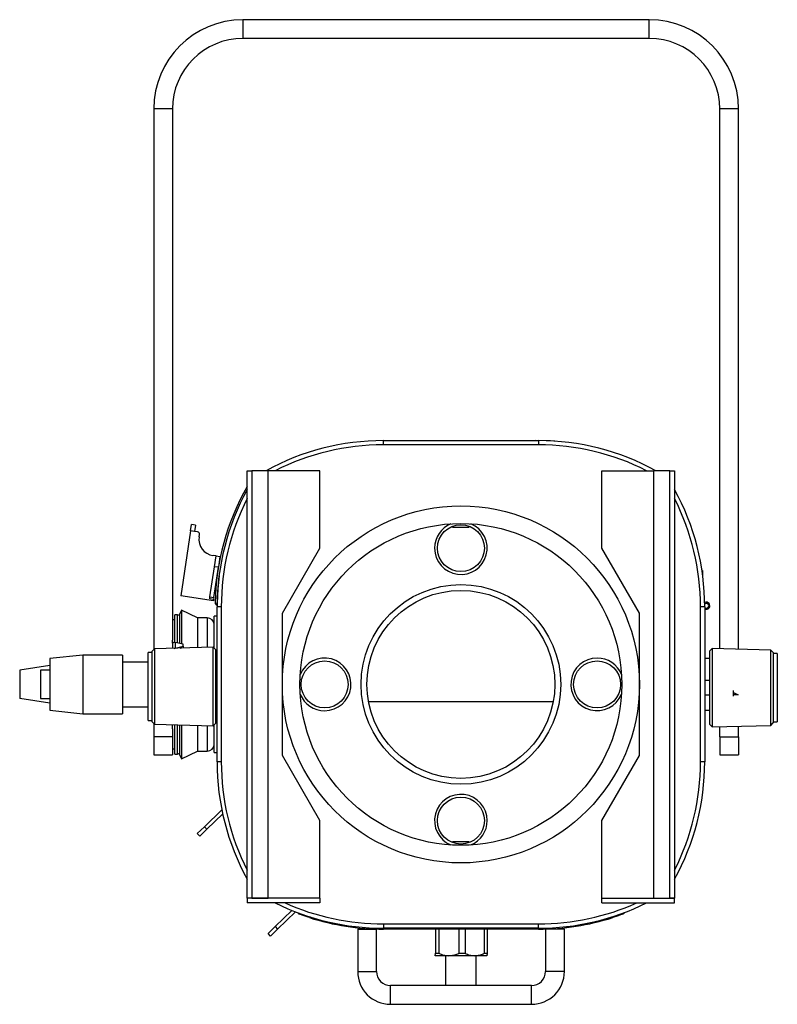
# Model space of a CAD drawing. Header units: millimetres. Extents: x 67 to 1149, y -763 to 433.
# Tile 14 of 15: x 67 to 389, y 14 to 433. Entities that reach past the tile are written whole.
import ezdxf

# ---------------------------------------------------------------- set-up
doc = ezdxf.new("R2010")
doc.units = ezdxf.units.MM
doc.linetypes.add('CENTERX2', pattern=[20.32, 12.7, -2.54, 2.54, -2.54])

msp = doc.modelspace()

# ---------------------------------------------------------------- linework, layer by layer
at = {"color": 7, "linetype": 'Continuous', "lineweight": 25}
for p, q in [((161.57, 433.21), (161.57, 425.21)), ((334.57, 433.21), (161.57, 433.21)), ((334.57, 425.21), (334.57, 433.21)), ((334.57, 425.21), (161.57, 425.21)), ((123.57, 395.21), (123.57, 165.03)), ((131.57, 395.21), (123.57, 395.21)), ((131.57, 395.21), (131.57, 169.08)), ((372.57, 395.21), (364.57, 395.21)), ((364.57, 165.4), (364.57, 395.21)), ((372.57, 165.19), (372.57, 395.21)), ((221.35, 252.21), (221.35, 254.01)), ((221.35, 254.01), (287.35, 254.01)), ((287.35, 252.21), (221.35, 252.21)), ((279.3, 254.01), (286.08, 254.05)), ((286.08, 254.01), (286.08, 254.05)), ((287.35, 254.01), (287.35, 252.21)), ((163.35, 241.2), (165.35, 241.2)), ((163.35, 59.2), (163.35, 241.2)), ((165.35, 241.2), (165.35, 59.2)), ((172.35, 241.2), (165.35, 241.2)), ((172.35, 59.2), (172.35, 241.2)), ((194.35, 241.2), (172.35, 241.2)), ((194.35, 208.2), (194.35, 241.2)), ((314.35, 241.2), (336.35, 241.2)), ((314.35, 208.2), (314.35, 241.2)), ((336.35, 241.2), (336.35, 59.2)), ((343.35, 241.2), (336.35, 241.2)), ((343.35, 59.2), (343.35, 241.2)), ((343.35, 241.2), (345.35, 241.2)), ((345.35, 241.2), (345.35, 59.2)), ((139.25, 215.6), (139.65, 218.28)), ((141.33, 218.03), (139.65, 218.28)), ((141.33, 218.03), (140.93, 215.35)), ((139.25, 215.6), (135.16, 187.9)), ((140.93, 215.35), (139.25, 215.6)), ((142.22, 215.16), (140.93, 215.35)), ((142.92, 213.03), (143.06, 214.02)), ((250.77, 217.21), (257.93, 217.21)), ((178.35, 180.49), (194.35, 208.2)), ((330.35, 180.49), (314.35, 208.2)), ((150.11, 204.9), (148.82, 205.09)), ((149.43, 200.3), (150.11, 204.9)), ((150.11, 204.9), (151.79, 204.65)), ((151.79, 204.65), (151.11, 200.05)), ((147.53, 187.44), (149.43, 200.3)), ((149.21, 187.19), (151.11, 200.05)), ((151.11, 200.05), (149.43, 200.3)), ((357.2, 198.66), (356.99, 198.66)), ((357.2, 198.66), (357.26, 196.8)), ((149.01, 185.85), (135.16, 187.9)), ((147.4, 186.57), (147.53, 187.44)), ((149.08, 186.32), (147.4, 186.57)), ((147.53, 187.44), (149.21, 187.19)), ((149.08, 186.32), (149.01, 185.85)), ((149.21, 187.19), (149.08, 186.32)), ((149.74, 184.87), (150.54, 184.86)), ((150.54, 184.85), (150.55, 184.05)), ((150.56, 184.85), (150.54, 184.85)), ((135.4, 181.77), (134.55, 179.96)), ((142.29, 178.56), (135.4, 181.77)), ((135.4, 181.77), (135.4, 167.47)), ((150.55, 184.05), (150.55, 184.05)), ((152.35, 183.21), (150.55, 183.21)), ((150.55, 117.21), (150.55, 183.21)), ((152.35, 183.21), (152.35, 117.21)), ((178.35, 119.93), (178.35, 180.49)), ((330.35, 119.93), (330.35, 180.49)), ((358.15, 183.21), (356.35, 183.21)), ((356.35, 117.21), (356.35, 183.21)), ((358.15, 183.21), (358.15, 117.21)), ((132.57, 177.71), (131.57, 177.71)), ((133.77, 179.88), (132.57, 179.88)), ((132.57, 168.19), (132.57, 179.88)), ((134.55, 179.51), (133.77, 179.88)), ((133.77, 167.85), (133.77, 179.88)), ((134.55, 179.96), (134.55, 167.67)), ((146.35, 178.56), (142.29, 178.56)), ((142.29, 178.56), (142.29, 165.82)), ((146.35, 178.56), (146.35, 165.92)), ((150.55, 179.21), (149.35, 179.21)), ((149.35, 165.51), (149.35, 179.21)), ((131.57, 167.72), (131.57, 169.08)), ((132.67, 168.1), (132.67, 165.61)), ((136.17, 167.29), (132.67, 168.1)), ((122.85, 163.81), (121.15, 163.81)), ((121.15, 150.19), (121.15, 163.81)), ((123.88, 165.33), (122.85, 164.31)), ((122.85, 134.31), (122.85, 164.31)), ((148.88, 165.99), (123.88, 165.33)), ((123.88, 165.33), (123.88, 133.28)), ((131.57, 167.62), (131.57, 165.54)), ((132.25, 165.55), (132.67, 165.61)), ((132.67, 165.61), (136.17, 166.42)), ((134.87, 165.62), (136.17, 165.92)), ((136.17, 166.42), (136.17, 167.29)), ((136.17, 166.42), (136.17, 165.92)), ((149.85, 165.01), (148.88, 165.99)), ((148.88, 150.32), (148.88, 165.99)), ((149.85, 165.01), (149.85, 133.6)), ((361.34, 165.49), (360.36, 164.51)), ((360.36, 133.64), (360.36, 164.51)), ((386.33, 164.83), (361.34, 165.49)), ((361.34, 165.49), (361.34, 132.13)), ((387.36, 163.81), (386.33, 164.83)), ((386.33, 133.33), (386.33, 164.83)), ((387.36, 163.81), (387.36, 134.32)), ((93.35, 162.71), (79.35, 161.21)), ((79.35, 161.21), (79.35, 139.21)), ((110.35, 162.71), (93.35, 162.71)), ((93.35, 162.71), (93.35, 137.71)), ((110.35, 162.71), (110.35, 137.71)), ((121.15, 159.71), (110.35, 159.71)), ((360.36, 161.17), (358.15, 161.17)), ((389.06, 163.31), (387.36, 163.31)), ((389.06, 163.31), (389.06, 134.31)), ((79.35, 158.2), (66.52, 156.21)), ((66.52, 156.21), (66.52, 144.21)), ((79.35, 156.21), (75.35, 156.21)), ((75.35, 156.21), (75.35, 144.21)), ((150.55, 152.31), (149.85, 152.31)), ((358.36, 151.81), (358.15, 152.02)), ((360.36, 151.81), (358.36, 151.81)), ((358.36, 145.81), (358.36, 151.81)), ((121.15, 134.81), (121.15, 150.19)), ((148.88, 132.63), (148.88, 150.32)), ((79.35, 142.22), (66.52, 144.21)), ((75.35, 144.21), (79.35, 144.21)), ((149.85, 146.31), (150.55, 146.31)), ((215.02, 142.91), (293.68, 142.91)), ((358.15, 145.6), (358.36, 145.81)), ((358.36, 145.81), (360.36, 145.81)), ((79.35, 139.21), (93.35, 137.71)), ((110.35, 140.71), (121.15, 140.71)), ((358.15, 139.17), (360.36, 139.17)), ((93.35, 137.71), (110.35, 137.71)), ((121.15, 134.81), (122.85, 134.81)), ((122.85, 134.31), (123.88, 133.28)), ((387.36, 134.32), (387.36, 133.81)), ((387.36, 134.31), (389.06, 134.31)), ((123.57, 133.59), (123.57, 127.85)), ((123.88, 133.28), (148.88, 132.63)), ((131.57, 131.33), (131.57, 133.08)), ((131.57, 131.33), (131.57, 127.85)), ((132.57, 120.54), (132.57, 133.05)), ((133.77, 120.54), (133.77, 133.02)), ((134.55, 133), (134.55, 120.37)), ((135.4, 132.98), (135.4, 118.56)), ((142.29, 132.8), (142.29, 121.78)), ((146.35, 132.69), (146.35, 121.78)), ((148.88, 132.63), (149.85, 133.6)), ((149.35, 121.21), (149.35, 133.1)), ((360.36, 133.1), (360.36, 133.64)), ((360.36, 133.1), (361.34, 132.13)), ((361.34, 132.13), (386.33, 132.78)), ((364.57, 127.85), (364.57, 132.21)), ((372.57, 127.85), (372.57, 132.42)), ((386.33, 132.78), (387.36, 133.81)), ((386.33, 132.78), (386.33, 133.33)), ((131.57, 127.85), (123.57, 127.85)), ((123.57, 127.85), (123.57, 120.21)), ((131.57, 127.85), (131.57, 120.21)), ((364.57, 127.85), (364.57, 120.21)), ((364.57, 127.85), (372.57, 127.85)), ((372.57, 127.85), (372.57, 120.21)), ((131.57, 122.71), (132.57, 122.71)), ((135.4, 118.56), (142.29, 121.78)), ((142.29, 121.78), (146.35, 121.78)), ((123.57, 120.21), (131.57, 120.21)), ((132.57, 120.54), (133.77, 120.54)), ((133.77, 120.54), (134.55, 120.9)), ((134.55, 120.37), (135.4, 118.56)), ((149.35, 121.21), (150.55, 121.21)), ((194.35, 92.21), (178.35, 119.93)), ((314.35, 92.21), (330.35, 119.93)), ((364.57, 120.21), (372.57, 120.21)), ((152.35, 117.21), (150.55, 117.21)), ((358.15, 117.21), (356.35, 117.21)), ((152.58, 96.81), (145.16, 89.61)), ((152.94, 95.07), (146.21, 88.54)), ((142.12, 86.66), (145.16, 89.61)), ((146.21, 88.54), (143.17, 85.58)), ((145.16, 89.61), (146.21, 88.54)), ((194.35, 59.2), (194.35, 92.21)), ((314.35, 59.2), (314.35, 92.21)), ((143.17, 85.58), (142.12, 86.66)), ((257.93, 83.21), (250.77, 83.21)), ((194.35, 59.2), (163.35, 59.2)), ((163.35, 59.2), (163.35, 57.2)), ((165.35, 59.2), (163.35, 59.2)), ((165.35, 59.2), (172.35, 59.2)), ((165.35, 59.2), (165.35, 59.2)), ((194.35, 59.2), (172.35, 59.2)), ((194.35, 59.2), (194.35, 57.2)), ((194.35, 59.2), (194.35, 59.2)), ((314.35, 57.2), (314.35, 59.2)), ((314.35, 59.2), (345.35, 59.2)), ((314.35, 59.2), (314.35, 59.2)), ((314.35, 59.2), (336.35, 59.2)), ((336.35, 59.2), (343.35, 59.2)), ((345.35, 59.2), (343.35, 59.2)), ((343.35, 59.2), (343.35, 59.2)), ((345.35, 57.2), (345.35, 59.2)), ((194.35, 57.2), (163.35, 57.2)), ((314.35, 57.2), (345.35, 57.2)), ((175.3, 47.09), (182.41, 53.99)), ((176.34, 46.01), (183.94, 53.38)), ((185.25, 52.93), (185.1, 52.54)), ((190, 51.42), (189.84, 50.9)), ((318.82, 51.39), (318.97, 50.9)), ((323.52, 53.05), (323.71, 52.54)), ((172.25, 44.14), (175.3, 47.09)), ((175.3, 47.09), (176.34, 46.01)), ((221.35, 48.21), (221.35, 46.41)), ((221.35, 48.21), (287.35, 48.21)), ((287.35, 46.41), (221.35, 46.41)), ((221.41, 46.41), (221.41, 46.01)), ((287.35, 46.41), (287.35, 48.21)), ((287.41, 46.01), (287.41, 46.41)), ((173.3, 43.06), (172.25, 44.14)), ((176.34, 46.01), (173.3, 43.06)), ((210.41, 46.01), (210.41, 28.01)), ((210.41, 46.01), (214.41, 46.01)), ((214.41, 46.01), (218.41, 46.01)), ((218.41, 28.01), (218.41, 46.01)), ((287.41, 46.01), (221.41, 46.01)), ((243.53, 46.01), (243.53, 35.71)), ((244.97, 46.01), (244.97, 35.71)), ((253.44, 46.01), (253.44, 35.71)), ((256.13, 46.01), (256.13, 35.71)), ((264.26, 46.01), (264.26, 35.71)), ((265.52, 46.01), (265.52, 35.71)), ((290.41, 46.01), (290.41, 28.01)), ((294.41, 46.01), (290.41, 46.01)), ((298.41, 46.01), (294.41, 46.01)), ((298.41, 28.01), (298.41, 46.01)), ((243.34, 34.75), (243.36, 34.71)), ((243.34, 34.71), (243.35, 34.71)), ((249.2, 34.71), (243.36, 34.71)), ((243.53, 35.71), (244.97, 35.71)), ((247.85, 34.71), (247.85, 22.01)), ((260.2, 34.71), (249.2, 34.71)), ((253.44, 35.71), (256.13, 35.71)), ((265.34, 34.71), (260.2, 34.71)), ((260.85, 22.01), (260.85, 34.71)), ((264.26, 35.71), (265.52, 35.71)), ((265.35, 34.71), (265.36, 34.71)), ((210.41, 28.01), (214.41, 28.01)), ((214.41, 28.01), (218.41, 28.01)), ((294.41, 28.01), (290.41, 28.01)), ((298.41, 28.01), (294.41, 28.01)), ((284.41, 22.01), (224.41, 22.01)), ((224.41, 18.01), (224.41, 22.01)), ((284.41, 18.01), (284.41, 22.01)), ((224.41, 14.01), (224.41, 18.01)), ((284.41, 14.01), (284.41, 18.01)), ((224.41, 14.01), (284.41, 14.01))]:
    msp.add_line(p, q, dxfattribs=at)
at = {"color": 7, "linetype": 'CENTERX2'}
msp.add_line((370.36, 145.2), (370.36, 147.63), dxfattribs=at)
at = {"color": 7, "linetype": 'Continuous'}
for p, q in [((370.36, 146.81), (370.36, 145.81)), ((370.36, 146.81), (372.36, 145.81)), ((372.36, 145.81), (370.36, 145.81))]:
    msp.add_line(p, q, dxfattribs=at)
at = {"color": 7, "linetype": 'Continuous', "lineweight": 25, "flags": 128}
for points in [[(294.39, 253.77), (292.5, 253.89), (286.08, 254.05)], [(151.39, 196.39), (150.83, 190.95), (150.54, 184.86)], [(358.85, 184.71), (358.47, 184.63), (358.14, 184.41)]]:
    msp.add_lwpolyline(points, dxfattribs=at)
at = {"color": 7, "linetype": 'Continuous', "lineweight": 25}
for centre, radius in [((254.35, 150.21), 76), ((254.35, 150.21), 68.5), ((254.35, 208.21), 10), ((254.35, 150.21), 42.5), ((254.35, 150.21), 40), ((196.35, 150.21), 10), ((312.35, 150.21), 10), ((254.35, 92.21), 10)]:
    msp.add_circle(centre, radius, dxfattribs=at)
for centre, radius, start, end in [((161.57, 395.21), 38, 90, 180), ((334.57, 395.21), 38, 0, 90), ((161.57, 395.21), 30, 90, 180), ((334.57, 395.21), 30, 0, 90), ((221.35, 150.21), 103.8, 90, 118.7631), ((221.35, 150.21), 102, 90, 116.8634), ((287.35, 150.21), 103.8, 61.2369, 90), ((287.35, 150.21), 102, 63.1366, 90), ((253.52, 183.05), 103.8, 150.3094, 178.9929), ((254.35, 183.21), 103.8, 151.2451, 180), ((254.35, 183.21), 103.8, 0, 28.7549), ((254.35, 183.21), 102, 153.1455, 180), ((254.35, 183.21), 102, 0, 26.8545), ((254.35, 208.21), 11.2, 112.2129, 180), ((254.35, 208.21), 11.2, 180, 67.7871), ((142.07, 214.17), 1, 351.599, 81.599), ((149.84, 212.01), 7, 171.599, 261.599), ((150.54, 184.86), 0.801, 178.9929, 270.3564), ((150.54, 184.86), 0.001, 178.9929, 270.3564), ((358.85, 183.71), 1.5, 242.1819, 118.5081), ((358.85, 183.71), 1, 225.573, 90), ((146.35, 175.56), 3, 0, 90), ((196.35, 150.21), 11.2, 270, 157.7871), ((312.35, 150.21), 11.2, 90, 337.7871), ((312.35, 150.21), 11.2, 22.2129, 90), ((196.35, 150.21), 11.2, 202.2129, 270), ((146.35, 124.78), 3, 270, 360), ((254.35, 117.21), 103.8, 180, 208.7549), ((254.35, 117.21), 102, 180, 206.8545), ((254.35, 117.21), 103.8, 331.2451, 0), ((254.35, 117.21), 102, 333.1455, 0), ((254.35, 92.21), 11.2, 0, 247.7871), ((254.35, 92.21), 11.2, 292.2129, 0), ((221.35, 150.21), 103.8, 243.6401, 270), ((221.35, 150.21), 102, 245.7602, 270), ((287.35, 150.21), 103.8, 270, 296.3599), ((287.35, 150.21), 102, 270, 294.2398), ((221.41, 150.21), 104.2, 252.3657, 270), ((287.41, 150.21), 104.2, 270, 287.6343), ((224.41, 28.01), 14, 180, 270), ((224.41, 28.01), 6, 180, 270), ((284.41, 28.01), 6, 270, 0), ((284.41, 28.01), 14, 270, 0)]:
    msp.add_arc(centre, radius, start, end, dxfattribs=at)
msp.add_open_spline([(132.67, 168.1), (132.53, 168.1), (132.24, 168.09), (131.87, 167.98), (131.62, 167.82), (131.59, 167.69), (131.57, 167.62)], degree=3, dxfattribs=at)
for points, knots in [([(189.84, 50.9), (189.22, 51.11), (187.97, 51.51), (186.42, 52.05), (185.34, 52.45), (185.18, 52.51), (185.1, 52.54)], [0, 0, 0, 0, 0.25, 0.500592, 0.74179, 1, 1, 1, 1]), ([(323.71, 52.54), (323.64, 52.51), (323.51, 52.46), (322.42, 52.06), (320.86, 51.52), (319.62, 51.11), (318.97, 50.9)], [0, 0, 0, 0, 0.249986, 0.500574, 0.741616, 1, 1, 1, 1]), ([(243.36, 34.71), (243.38, 34.74), (243.43, 34.81), (243.49, 35.25), (243.52, 35.6), (243.53, 35.71)], [0, 0, 0, 0, 0.401707, 0.814999, 1, 1, 1, 1]), ([(244.97, 35.71), (245.64, 35.43), (247.01, 34.86), (248.46, 34.76), (249.2, 34.71)], [0, 0, 0, 0, 0.491583, 1, 1, 1, 1]), ([(249.2, 34.71), (249.79, 34.74), (250.97, 34.81), (252.38, 35.25), (253.19, 35.6), (253.44, 35.71)], [0, 0, 0, 0, 0.401707, 0.814999, 1, 1, 1, 1]), ([(256.13, 35.71), (256.78, 35.43), (258.09, 34.86), (259.49, 34.76), (260.2, 34.71)], [0, 0, 0, 0, 0.491583, 1, 1, 1, 1]), ([(260.2, 34.71), (260.76, 34.74), (261.89, 34.81), (263.24, 35.25), (264.02, 35.6), (264.26, 35.71)], [0, 0, 0, 0, 0.401707, 0.814999, 1, 1, 1, 1]), ([(265.52, 35.71), (265.49, 35.43), (265.43, 34.86), (265.37, 34.76), (265.34, 34.71)], [0, 0, 0, 0, 0.491583, 1, 1, 1, 1])]:
    msp.add_open_spline(points, degree=3, knots=knots, dxfattribs=at)

doc.saveas('drawing.dxf')
